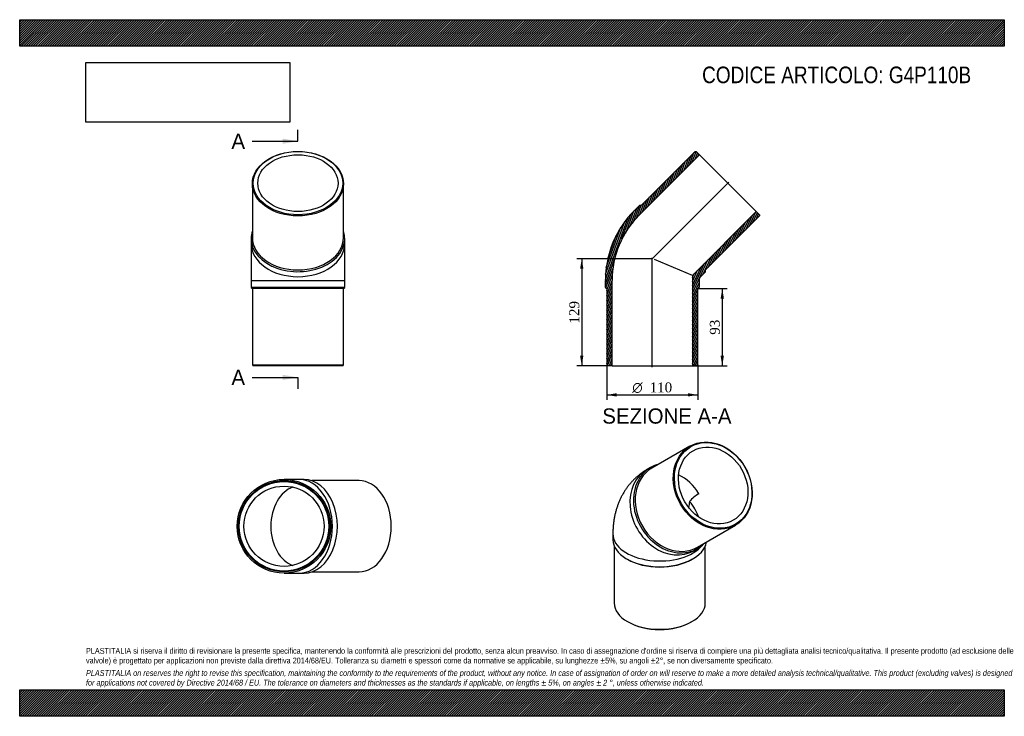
# Model space of a CAD drawing. Header units: millimetres. Extents: x 0 to 1188, y 0 to 840.
import ezdxf
from ezdxf.enums import TextEntityAlignment as Align
from ezdxf.lldxf.tags import DXFTag

# ---------------------------------------------------------------- set-up
doc = ezdxf.new("R2010")
doc.units = ezdxf.units.MM
doc.header["$LTSCALE"] = 4
for name, color, linetype in [('Default', 7, 'Continuous'), ('DV4_Default', 7, 'Continuous'), ('G4P110B', 7, 'Continuous')]:
    doc.layers.add(name, color=color, linetype=linetype)
doc.styles.add('SEACAD_Solid_Edge_ANSI', font='seans.ttf')
doc.styles.add('SEACAD_Solid_Edge_ANSI1_Symbols', font='semeca1.ttf')
doc.styles.add('SEACAD_Times_New_Roman', font='times.ttf')
tags = doc.linetypes.add('CENTER2', pattern=[28.575000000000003, 19.05, -3.175, 3.175, -3.175]).pattern_tags.tags
tags[10:11] = [DXFTag(74, 4), DXFTag(75, 0), DXFTag(340, '0'), DXFTag(46, 0.0), DXFTag(50, 0.0), DXFTag(44, 0.0), DXFTag(45, 0.0)]
tags[8:9] = [DXFTag(74, 4), DXFTag(75, 0), DXFTag(340, '0'), DXFTag(46, 0.0), DXFTag(50, 0.0), DXFTag(44, 0.0), DXFTag(45, 0.0)]
tags[6:7] = [DXFTag(74, 4), DXFTag(75, 0), DXFTag(340, '0'), DXFTag(46, 0.0), DXFTag(50, 0.0), DXFTag(44, 0.0), DXFTag(45, 0.0)]
tags[4:5] = [DXFTag(74, 4), DXFTag(75, 0), DXFTag(340, '0'), DXFTag(46, 0.0), DXFTag(50, 0.0), DXFTag(44, 0.0), DXFTag(45, 0.0)]
doc.dimstyles.new('ANSImm', dxfattribs={"dimtxt": 12, "dimasz": 12, "dimexe": 6, "dimexo": 0, "dimgap": 3, "dimtad": 1, "dimdsep": 46, "dimtxsty": 'SEACAD_Times_New_Roman', "dimblk1": '_SE_FILLED', "dimblk2": '_SE_FILLED', "dimsah": 1, "dimcen": 6, "dimazin": 0, "dimtfac": 0.85, "dimtdec": 3, "dimtofl": 0, "dimtmove": 0, "dimatfit": 3, "dimfxl": 1, "dimarcsym": 0})
picture_1 = doc.add_image_def('image1.jpg', size_in_pixel=(4302, 1260))
pattern_1 = [(45, (0, 0), (-1.414213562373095, 1.414213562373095), [])]

# ---------------------------------------------------------------- blocks, each defined once
blk = doc.blocks.new('SE')
at = {"layer": 'G4P110B', "color": 7, "linetype": 'Continuous'}
for p, q in [((808.722386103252, 325.733861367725), (762.7223927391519, 299.1757407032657)), ((761.2223925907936, 300.0417658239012), (756.9723932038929, 297.5880264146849)), ((817.722411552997, 203.9129571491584), (863.722404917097, 230.4710778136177)), ((715.7224067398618, 219.9231231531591), (715.7224073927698, 212.9829018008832)), ((717.2224080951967, 205.5163105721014), (717.222414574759, 136.6404670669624)), ((813.4724125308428, 199.7271669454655), (817.7224119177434, 202.1809063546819)), ((827.2224145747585, 136.6404774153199), (827.2224080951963, 205.5163209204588)), ((732.2708692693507, 189.9168818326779), (733.3315296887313, 189.3045092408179)), ((811.113289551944, 189.3045165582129), (812.1739498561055, 189.9168893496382)), ((733.3315367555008, 114.1868193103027), (734.0386437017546, 113.7785709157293)), ((810.4061897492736, 113.7785781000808), (811.1132966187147, 114.1868266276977))]:
    blk.add_line(p, q, dxfattribs=at)
for centre, radius, start, end in [((842.3088039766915, 229.4355394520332), 45.1910441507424, 120.3915297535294, 139.0875588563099), ((915.4039122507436, 239.7973382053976), 108.9575967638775, 169.8324244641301, 173.6288872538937)]:
    blk.add_arc(centre, radius, start, end, dxfattribs=at)
for centre, major_axis, ratio in [((836.2223955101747, 278.1024695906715), (27.50000940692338, -47.63139177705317), 0.8164965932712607), ((836.7223954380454, 278.3911448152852), (-27.00000923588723, 46.76536647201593), 0.8164965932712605), ((836.7223954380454, 278.3911448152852), (24.20000827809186, -41.91562476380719), 0.8164965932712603)]:
    blk.add_ellipse(centre, major_axis=major_axis, ratio=ratio, dxfattribs=at)
for centre, major_axis, ratio, start_param, end_param in [((785.2224028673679, 248.6575966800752), (-28.25000966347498, 48.93042973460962), 0.8164965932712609, 2.136803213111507e-16, 3.141592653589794), ((790.2224021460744, 251.5443489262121), (27.50000940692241, -47.63139177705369), 0.8164965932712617, 3.141592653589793, 6.283185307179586), ((789.4724022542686, 251.1113360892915), (-28.2500096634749, 48.93042973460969), 0.8164965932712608, 1.709442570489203e-15, 3.37253413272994), ((789.4724022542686, 251.1113360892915), (-28.2500096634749, 48.93042973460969), 0.8164965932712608, 6.052243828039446, 6.283185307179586), ((785.2224028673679, 248.6575966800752), (24.20000827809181, -41.9156247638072), 0.8164965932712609, 1.57079613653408, 2.289899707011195), ((772.2224047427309, 241.1520408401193), (-44.71577273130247, 25.81665473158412), 0.7174389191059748, 3.804414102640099, 4.268354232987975), ((772.2224067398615, 219.9231284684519), (56.49999999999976, 5.31529268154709e-06), 0.5773502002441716, 3.141590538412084, 5.856150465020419), ((772.2224073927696, 212.9829071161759), (56.49999999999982, 5.315292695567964e-06), 0.5773502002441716, 3.141592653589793, 6.195912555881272), ((772.2224075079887, 211.7581621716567), (54.99999999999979, 5.174178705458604e-06), 0.5773502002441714, 3.926990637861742, 5.497787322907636), ((772.2224145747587, 136.6404722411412), (-54.99999999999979, -5.174178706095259e-06), 0.577350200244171, 0, 3.141592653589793), ((772.2224146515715, 135.8239756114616), (-53.99999999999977, -5.080102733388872e-06), 0.577350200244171, 0.7853979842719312, 2.356194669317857)]:
    blk.add_ellipse(centre, major_axis=major_axis, ratio=ratio, start_param=start_param, end_param=end_param, dxfattribs=at)
blk.add_open_spline([(756.9723932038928, 297.5880264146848), (755.7253842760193, 296.846643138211), (753.6422949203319, 295.5978501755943), (750.3451824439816, 293.3367545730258), (747.2565770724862, 290.9884193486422), (744.2715735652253, 288.4735820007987), (741.4206249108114, 285.8178304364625), (738.700871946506, 283.0208821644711), (736.1179648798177, 280.0892172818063), (733.6748684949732, 277.0272561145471), (731.3748974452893, 273.839656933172), (729.2209441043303, 270.5306357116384), (727.2157439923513, 267.1041011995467), (725.3618744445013, 263.5635921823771), (723.6618355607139, 259.9123020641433), (722.1181141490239, 256.1531155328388), (720.7332525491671, 252.2887259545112), (719.5098972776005, 248.3216888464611), (718.4508532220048, 244.2549793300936), (717.5589949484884, 240.0909206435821), (716.8375319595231, 235.8365684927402), (716.2886767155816, 231.4847419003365), (715.9180880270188, 227.0876379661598), (715.745405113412, 223.1279386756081), (715.7279524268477, 220.8964907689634), (715.7224067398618, 219.9231231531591)], degree=3, knots=[0, 0, 0, 0, 0.04275740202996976, 0.08494907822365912, 0.1270922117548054, 0.1692227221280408, 0.2113774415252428, 0.253594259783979, 0.2959123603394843, 0.3383724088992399, 0.3810166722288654, 0.4238890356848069, 0.4670348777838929, 0.5105007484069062, 0.5543337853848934, 0.5985807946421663, 0.6432869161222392, 0.6884938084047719, 0.734237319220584, 0.780544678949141, 0.827431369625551, 0.8748979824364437, 0.9229275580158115, 0.9714840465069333, 1, 1, 1, 1], dxfattribs=at)
blk = doc.blocks.new('SE1')
at = {"layer": 'G4P110B', "color": 7, "linetype": 'Continuous'}
for p, q in [((280.7215290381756, 642.2110089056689), (280.7215290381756, 577.1571850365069)), ((390.7215290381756, 577.1571850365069), (390.7215290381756, 642.2110089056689)), ((279.2215290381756, 576.0965248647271), (279.2215290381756, 570.0861172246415)), ((392.2215290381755, 570.0861172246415), (392.2215290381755, 576.0965248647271)), ((279.2215290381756, 570.0861172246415), (279.2215290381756, 525.7013409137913)), ((392.2215290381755, 525.7013409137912), (392.2215290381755, 570.0861172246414)), ((279.2215290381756, 525.7013409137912), (392.2215290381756, 525.7013409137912)), ((279.2215290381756, 525.7013409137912), (279.2215290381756, 517.2013409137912)), ((392.2215290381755, 517.2013409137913), (392.2215290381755, 525.7013409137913)), ((392.221529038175, 517.2013409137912), (279.2215290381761, 517.2013409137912)), ((279.2215290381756, 517.2013409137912), (280.7215290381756, 515.7013409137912)), ((390.7215290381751, 515.7013409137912), (280.7215290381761, 515.7013409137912)), ((280.7215290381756, 515.7013409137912), (280.7215290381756, 423.7013409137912)), ((390.7215290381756, 515.7013409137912), (392.2215290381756, 517.2013409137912)), ((390.7215290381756, 423.7013409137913), (390.7215290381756, 515.7013409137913)), ((280.721529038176, 423.7013409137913), (390.721529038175, 423.7013409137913)), ((280.7215290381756, 423.7013409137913), (281.7215290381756, 422.7013409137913)), ((389.7215290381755, 422.7013409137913), (281.7215290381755, 422.7013409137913)), ((389.7215290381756, 422.7013409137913), (390.7215290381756, 423.7013409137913))]:
    blk.add_line(p, q, dxfattribs=at)
for centre, major_axis, ratio in [((335.7215290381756, 642.2110089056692), (55.00000000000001, -2.775557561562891e-14), 0.7071067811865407), ((335.7215290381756, 642.9181156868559), (53.99999999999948, 2.775557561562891e-14), 0.7071067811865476), ((335.7215290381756, 642.9181156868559), (-48.4, -2.775557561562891e-14), 0.7071067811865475)]:
    blk.add_ellipse(centre, major_axis=major_axis, ratio=ratio, dxfattribs=at)
for centre, major_axis, ratio, start_param, end_param in [((335.7215290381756, 576.0965248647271), (-56.49999999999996, 3.469446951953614e-14), 0.7071067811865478, 0, 3.372534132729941), ((335.7215290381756, 576.0965248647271), (-56.49999999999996, 3.469446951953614e-14), 0.7071067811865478, 6.052243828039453, 6.283185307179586), ((335.7215290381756, 577.1571850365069), (-55.00000000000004, -1.734723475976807e-14), 0.7071067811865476, 0, 3.141592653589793), ((335.7215290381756, 570.0861172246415), (56.50000000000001, 2.775557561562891e-14), 0.707106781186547, 3.141592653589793, 6.283185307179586)]:
    blk.add_ellipse(centre, major_axis=major_axis, ratio=ratio, start_param=start_param, end_param=end_param, dxfattribs=at)
blk = doc.blocks.new('SE2')
at = {"layer": 'G4P110B', "color": 7, "linetype": 'Continuous'}
for p, q in [((337.2931218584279, 285.6510744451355), (318.9083455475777, 285.6510744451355)), ((343.3035294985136, 285.6510744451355), (337.2931218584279, 285.6510744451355)), ((409.4180135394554, 284.1510744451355), (352.4482000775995, 284.1510744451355)), ((318.9083455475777, 172.6510744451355), (337.2931218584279, 172.6510744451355)), ((337.2931218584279, 172.6510744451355), (343.3035294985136, 172.6510744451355)), ((352.4482000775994, 174.1510744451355), (409.4180135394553, 174.1510744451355))]:
    blk.add_line(p, q, dxfattribs=at)
for centre, radius in [((318.9083455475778, 229.1510744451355), 56.50000000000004), ((318.9083455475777, 229.1510744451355), 55.00000000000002), ((318.9083455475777, 229.1510744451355), 54.00000000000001), ((318.9083455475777, 229.1510744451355), 48.4)]:
    blk.add_circle(centre, radius, dxfattribs=at)
for centre, major_axis, ratio, start_param, end_param in [((337.2931218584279, 229.1510744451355), (-2.081668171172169e-14, -56.50000000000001), 0.7071067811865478, 5.210483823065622e-16, 3.141592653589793), ((343.3035294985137, 229.1510744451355), (-3.816391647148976e-14, 56.49999999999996), 0.7071067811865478, 3.141592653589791, 6.283185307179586), ((337.2931218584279, 229.1510744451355), (1.734723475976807e-14, -48.39999999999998), 0.7071067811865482, 3.365982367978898, 6.058795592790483), ((409.4180135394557, 229.1510744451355), (4.163336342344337e-14, -55.00000000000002), 0.7071067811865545, 3.910957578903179e-16, 3.141592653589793)]:
    blk.add_ellipse(centre, major_axis=major_axis, ratio=ratio, start_param=start_param, end_param=end_param, dxfattribs=at)
blk = doc.blocks.new('SE4')
at = {"color": 7, "linetype": 'Continuous', "style": 'SEACAD_Solid_Edge_ANSI'}
blk.add_text('A', height=18.4, dxfattribs=at).set_placement((255.4889708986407, 702.6527422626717), align=Align.TOP_LEFT)
blk = doc.blocks.new('SE5')
at = {"color": 7, "linetype": 'Continuous', "style": 'SEACAD_Solid_Edge_ANSI'}
blk.add_text('A', height=18.4, dxfattribs=at).set_placement((255.4889708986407, 417.8783802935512), align=Align.TOP_LEFT)
blk = doc.blocks.new('SEANNOT_GROUP')
at = {"linetype": 'Continuous'}
blk.add_hatch(color=7, dxfattribs=at).paths.add_polyline_path([(317.3215286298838, 690.3860755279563), (335.7215290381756, 693.4527422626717), (317.3215286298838, 696.519408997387)])
at = {"color": 7, "linetype": 'Continuous'}
blk.add_lwpolyline([(280.5215290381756, 693.4527422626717), (335.7215290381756, 693.4527422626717)], dxfattribs=at)
blk = doc.blocks.new('SEANNOT_GROUP1')
at = {"linetype": 'Continuous'}
blk.add_hatch(color=7, dxfattribs=at).paths.add_polyline_path([(317.3215286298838, 405.611713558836), (335.7215290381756, 408.6783802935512), (317.3215286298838, 411.7450470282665)])
at = {"color": 7, "linetype": 'Continuous'}
blk.add_lwpolyline([(280.5215290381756, 408.6783802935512), (335.7215290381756, 408.6783802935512)], dxfattribs=at)
blk = doc.blocks.new('SE3')
at = {"layer": 'Default', "color": 7, "linetype": 'CENTER2'}
for p, q in [((335.7215290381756, 693.4527422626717), (335.7215290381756, 707.2527422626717)), ((335.7215290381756, 408.6783802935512), (335.7215290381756, 394.8783802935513))]:
    blk.add_line(p, q, dxfattribs=at)
at = {"layer": 'Default', "color": 7, "linetype": 'CENTER2', "const_width": 0.0001}
blk.add_lwpolyline([(335.7215290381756, 693.4527422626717), (335.7215290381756, 408.6783802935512)], dxfattribs=at)
at = {"layer": 'Default'}
for name in ['SE4', 'SEANNOT_GROUP', 'SE5', 'SEANNOT_GROUP1']:
    blk.add_blockref(name, (0, 0), dxfattribs=at)
blk = doc.blocks.new('SE6')
at = {"layer": 'G4P110B', "linetype": 'Continuous'}
h = blk.add_hatch(dxfattribs=at)
h.set_pattern_fill('LINE', scale=0.6299212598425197, angle=70, style=0)
h.set_pattern_definition([(70, (0, 0), (-1.879385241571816, 0.6840402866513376), [])])
edge = h.paths.add_edge_path()
edge.add_line((749.824325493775, 616.0480580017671), (747.7030051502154, 616.0480580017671))
edge.add_line((747.7030051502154, 616.0480580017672), (741.6925975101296, 610.0376503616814))
edge.add_arc((826.0289069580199, 525.7013409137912), 119.2695526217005, 135, 180)
edge.add_line((706.7593543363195, 525.7013409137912), (706.7593543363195, 517.2013409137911))
edge.add_line((706.7593543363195, 517.2013409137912), (708.2593543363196, 515.7013409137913))
edge.add_line((708.2593543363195, 515.7013409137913), (708.2593543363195, 423.7013409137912))
edge.add_line((708.2593543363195, 423.7013409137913), (709.2593543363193, 422.7013409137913))
edge.add_line((709.2593543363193, 422.7013409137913), (714.8593543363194, 422.7013409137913))
edge.add_line((714.8593543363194, 422.7013409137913), (714.8593543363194, 525.7013409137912))
edge.add_arc((826.0289069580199, 525.7013409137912), 111.1695526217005, 135, 180, ccw=False)
edge.add_line((747.4201624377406, 604.3100854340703), (820.252160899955, 677.1420838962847))
edge.add_line((820.252160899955, 677.1420838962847), (816.292362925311, 681.101881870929))
edge.add_line((816.292362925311, 681.101881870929), (814.8781493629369, 681.1018818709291))
edge.add_line((814.8781493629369, 681.1018818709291), (749.8243254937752, 616.0480580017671))
h = blk.add_hatch(dxfattribs=at)
h.set_pattern_fill('LINE', scale=0.6299212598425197, angle=65, style=0)
h.set_pattern_definition([(65, (0, 0), (-1.8126155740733, 0.8452365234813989), [])])
edge = h.paths.add_edge_path()
edge.add_line((827.6060714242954, 536.1449917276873), (827.6060714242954, 538.2663120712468))
edge.add_line((827.6060714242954, 538.2663120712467), (892.6598952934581, 603.3201359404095))
edge.add_line((892.6598952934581, 603.3201359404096), (892.6598952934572, 604.7343495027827))
edge.add_line((892.6598952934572, 604.7343495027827), (888.700097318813, 608.6941474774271))
edge.add_line((888.700097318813, 608.6941474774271), (811.6593543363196, 531.6534044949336))
edge.add_line((811.6593543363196, 531.6534044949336), (811.6593543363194, 422.7013409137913))
edge.add_line((811.6593543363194, 422.7013409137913), (817.2593543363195, 422.7013409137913))
edge.add_line((817.2593543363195, 422.7013409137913), (818.2593543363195, 423.7013409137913))
edge.add_line((818.2593543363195, 423.7013409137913), (818.2593543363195, 515.7013409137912))
edge.add_line((818.2593543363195, 515.7013409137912), (819.7593543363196, 517.2013409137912))
edge.add_line((819.7593543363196, 517.2013409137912), (819.7593543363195, 525.7013409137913))
edge.add_arc((826.0289069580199, 525.7013409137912), 6.26955262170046, 134.9999999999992, 180, ccw=False)
edge.add_line((821.5956637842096, 530.1345840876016), (827.6060714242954, 536.1449917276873))
at = {"layer": 'DV4_Default', "color": 7, "linetype": 'CENTER2'}
for p, q in [((762.4690387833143, 550.9110253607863), (855.7135659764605, 644.1555525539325)), ((763.2593543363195, 420.9513409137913), (763.2593543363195, 552.9652313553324))]:
    blk.add_line(p, q, dxfattribs=at)
at = {"layer": 'G4P110B', "color": 7, "linetype": 'Continuous'}
for p, q in [((814.878149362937, 681.1018818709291), (749.8243254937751, 616.0480580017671)), ((814.878149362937, 681.1018818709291), (816.292362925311, 681.1018818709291)), ((820.2521608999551, 677.1420838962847), (816.292362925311, 681.101881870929)), ((747.4201624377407, 604.3100854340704), (820.2521608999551, 677.1420838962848)), ((820.2521608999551, 677.1420838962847), (888.7000973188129, 608.6941474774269)), ((741.6925975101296, 610.0376503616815), (747.7030051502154, 616.0480580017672)), ((749.824325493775, 616.0480580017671), (747.7030051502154, 616.0480580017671)), ((888.700097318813, 608.694147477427), (811.6593543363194, 531.6534044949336)), ((892.6598952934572, 604.7343495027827), (888.7000973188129, 608.6941474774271)), ((827.6060714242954, 538.2663120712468), (892.6598952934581, 603.3201359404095)), ((892.6598952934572, 604.7343495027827), (892.659895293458, 603.3201359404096)), ((811.6593543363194, 531.6534044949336), (765.7429026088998, 550.6726215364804)), ((827.6060714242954, 536.1449917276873), (821.5956637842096, 530.1345840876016)), ((827.6060714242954, 536.1449917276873), (827.6060714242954, 538.2663120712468)), ((706.7593543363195, 517.2013409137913), (706.7593543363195, 525.7013409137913)), ((714.8593543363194, 422.7013409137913), (714.8593543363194, 525.7013409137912)), ((811.6593543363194, 531.6534044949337), (811.6593543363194, 422.7013409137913)), ((819.7593543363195, 525.7013409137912), (819.7593543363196, 517.2013409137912)), ((706.7593543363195, 517.2013409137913), (708.2593543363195, 515.7013409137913)), ((708.2593543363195, 515.7013409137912), (708.2593543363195, 423.7013409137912)), ((818.2593543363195, 515.7013409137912), (819.7593543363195, 517.2013409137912)), ((818.2593543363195, 423.7013409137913), (818.2593543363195, 515.7013409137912)), ((709.2593543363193, 422.7013409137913), (708.2593543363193, 423.7013409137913)), ((714.8593543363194, 422.7013409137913), (709.2593543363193, 422.7013409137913)), ((714.8593543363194, 422.7013409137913), (811.6593543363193, 422.7013409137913)), ((817.2593543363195, 422.7013409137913), (811.6593543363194, 422.7013409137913)), ((818.2593543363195, 423.7013409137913), (817.2593543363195, 422.7013409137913))]:
    blk.add_line(p, q, dxfattribs=at)
for radius, start in [(119.2695526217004, 135), (111.1695526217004, 134.9999999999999), (6.269552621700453, 134.9999999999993)]:
    blk.add_arc((826.0289069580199, 525.7013409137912), radius, start, 180, dxfattribs=at)
blk = doc.blocks.new('DMBLK111')
at = {"layer": 'Default', "linetype": 'Continuous'}
for points in [[(849.693051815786, 503.7013408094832), (847.6930517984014, 515.7013409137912), (845.6930517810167, 503.7013408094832)], [(849.693051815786, 434.7013388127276), (845.6930517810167, 434.7013388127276), (847.6930517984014, 422.7013387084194)]]:
    blk.add_hatch(color=7, dxfattribs=at).paths.add_polyline_path(points)
at = {"layer": 'Default', "color": 7, "linetype": 'Continuous'}
for p, q in [((818.2593543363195, 515.7013409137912), (853.6930518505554, 515.7013409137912)), ((847.6930517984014, 515.7013409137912), (847.6930517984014, 422.7013387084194)), ((811.6593543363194, 422.7013409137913), (853.6930518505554, 422.7013409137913))]:
    blk.add_line(p, q, dxfattribs=at)
at = {"layer": 'Default', "color": 7, "linetype": 'Continuous', "style": 'SEACAD_Times_New_Roman'}
blk.add_text('93', height=12, rotation=90, dxfattribs=at).set_placement((832.6930517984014, 460.1018137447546), align=Align.TOP_LEFT)
blk = doc.blocks.new('_SE_FILLED')
at = {"color": 0}
blk.add_line((0, 0), (-1, 0), dxfattribs=at)
blk.add_solid([(0, 0), (-1, -0.1665), (-1, 0.1665), (0, 0)], dxfattribs=at)
blk = doc.blocks.new('GDimGGroup')
at = {"layer": 'Default', "linetype": 'Continuous'}
for points in [[(720.2593544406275, 385.5987777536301), (720.2593544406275, 389.5987777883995), (708.2593543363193, 387.5987777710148)], [(806.2593536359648, 385.5987777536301), (818.2593537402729, 387.5987777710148), (806.2593536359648, 389.5987777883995)]]:
    blk.add_hatch(color=7, dxfattribs=at).paths.add_polyline_path(points)
at = {"layer": 'Default', "color": 7, "linetype": 'Continuous'}
for p, q in [((708.2593543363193, 423.7013409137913), (708.2593543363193, 381.5987777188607)), ((818.2593543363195, 423.7013409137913), (818.2593543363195, 381.5987777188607)), ((708.2593543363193, 387.5987777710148), (818.2593537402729, 387.5987777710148))]:
    blk.add_line(p, q, dxfattribs=at)
for s, style, p in [('O', 'SEACAD_Solid_Edge_ANSI1_Symbols', (739.1679596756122, 402.5987777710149)), ('110', 'SEACAD_Times_New_Roman', (760.0521702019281, 402.5987777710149))]:
    blk.add_text(s, height=12, dxfattribs=dict(at, style=style)).set_placement(p, align=Align.TOP_LEFT)
blk = doc.blocks.new('DMBLK112')
at = {"layer": 'Default', "linetype": 'Continuous'}
for points in [[(676.1359420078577, 539.7013408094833), (680.135942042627, 539.7013408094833), (678.1359420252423, 551.7013409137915)], [(676.1359420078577, 434.701347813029), (678.1359420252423, 422.7013477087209), (680.135942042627, 434.701347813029)]]:
    blk.add_hatch(color=7, dxfattribs=at).paths.add_polyline_path(points)
at = {"layer": 'Default', "color": 7, "linetype": 'Continuous'}
for p, q in [((763.2593543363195, 551.7013409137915), (672.1359419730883, 551.7013409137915)), ((678.1359420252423, 551.7013409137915), (678.1359420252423, 422.701347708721)), ((714.8593543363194, 422.7013409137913), (672.1359419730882, 422.7013409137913))]:
    blk.add_line(p, q, dxfattribs=at)
at = {"layer": 'Default', "color": 7, "linetype": 'Continuous', "style": 'SEACAD_Times_New_Roman'}
blk.add_text('129', height=12, rotation=90, dxfattribs=at).set_placement((663.1359420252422, 473.5520552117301), align=Align.TOP_LEFT)

msp = doc.modelspace()

# ---------------------------------------------------------------- hatches: boundary and pattern name
at = {"layer": 'Default', "linetype": 'Continuous'}
h = msp.add_hatch(dxfattribs=at)
h.set_pattern_fill('LINE', scale=0.6299212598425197, angle=45, style=0)
h.set_pattern_definition(pattern_1)
h.paths.add_polyline_path([(1188, 808.0000131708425), (1188, 840.0000131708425), (1.020126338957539e-05, 840.0000131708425), (1.020126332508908e-05, 808.0000131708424)])
for points in [[(1188, 808.0000131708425), (1188, 840.0000131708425), (1.020126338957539e-05, 840.0000131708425), (1.020126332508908e-05, 808.0000131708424)], [(1187.999983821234, -1.146095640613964e-05), (1187.999983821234, 31.99999999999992), (-1.61787658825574e-05, 31.99999999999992), (-1.61787658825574e-05, -1.146095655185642e-05)]]:
    msp.add_hatch(color=7, dxfattribs=at).paths.add_polyline_path(points)
h = msp.add_hatch(dxfattribs=at)
h.set_pattern_fill('LINE', scale=0.6299212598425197, angle=45, style=0)
h.set_pattern_definition(pattern_1)
h.paths.add_polyline_path([(1187.999983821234, -1.146095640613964e-05), (1187.999983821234, 31.99999999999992), (-1.61787658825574e-05, 31.99999999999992), (-1.61787658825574e-05, -1.146095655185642e-05)])

# ---------------------------------------------------------------- linework, layer by layer
at = {"layer": 'Default', "color": 7, "linetype": 'Continuous'}
for p, q in [((1.020126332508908e-05, 840.0000131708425), (1188, 840.0000131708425)), ((1.020126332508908e-05, 808.0000131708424), (1.020126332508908e-05, 840.0000131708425)), ((1188, 840.0000131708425), (1188, 808.0000131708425)), ((1188, 808.0000131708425), (1.020126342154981e-05, 808.0000131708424)), ((-1.61787658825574e-05, 31.99999999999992), (1187.999983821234, 31.99999999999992)), ((-1.61787658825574e-05, -1.146095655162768e-05), (-1.61787658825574e-05, 31.99999999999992)), ((1187.999983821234, 31.99999999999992), (1187.999983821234, -1.146095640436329e-05)), ((1187.999983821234, -1.146095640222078e-05), (-1.617876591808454e-05, -1.146095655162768e-05))]:
    msp.add_line(p, q, dxfattribs=at)

# ---------------------------------------------------------------- block references
at = {"layer": 'Default'}
for name in ['SE3', 'SE1', 'SE6', 'GDimGGroup', 'SE', 'SE2']:
    msp.add_blockref(name, (0, 0), dxfattribs=at)

# ---------------------------------------------------------------- texts
at = {"layer": 'Default', "color": 7, "linetype": 'Continuous', "style": 'SEACAD_Solid_Edge_ANSI'}
msp.add_text('SEZIONE A-A', height=18.4, dxfattribs=at).set_placement((702.9873690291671, 371.2993359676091), align=Align.TOP_LEFT)
at = {"layer": 'Default', "attachment_point": 1}
for s, insert, char_height, width in [('{\\fArial Narrow|b0||i0||c0|p34;\\C7;\\H20.;\\W1.;CODICE ARTICOLO: G4P110B}', (823.3822691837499, 783.4718041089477), 20, 344.0014883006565), ("{\\fArial Narrow|b0||i0||c0|p34;\\C7;\\H7.;\\W1.;PLASTITALIA si riserva il diritto di revisionare la presente specifica, mantenendo la conformità alle prescrizioni del prodotto, senza alcun preavviso. In caso di assegnazione d'ordine si riserva di compiere una più dettagliata analisi tecnico/qualitativa. Il presente prodotto (ad esclusione delle \\P}{\\fArial Narrow|b0||i0||c0|p34;\\C7;\\H7.;\\W1.;valvole) è progettato per applicazioni non previste dalla direttiva 2014/68/EU. Tolleranza su diametri e spessori come da normative se applicabile, su lunghezze ±5%, su angoli ±2°, se non diversamente specificato.\\P}{\\fArial Narrow|b0||i0||c0|p34;\\C7;\\H2.;\\W1.;   \\P}{\\fArial Narrow|b0||i1||c0|p34;\\C7;\\H7.;\\W1.;PLASTITALIA on reserves the right to revise this specification, maintaining the conformity to the requirements of the product, without any notice. In case of assignation of order on will reserve to make a more detailed analysis technical/qualitative. This product (excluding valves) is designed \\P}{\\fArial Narrow|b0||i1||c0|p34;\\C7;\\H7.;\\W1.;for applications not covered by Directive 2014/68 / EU. The tolerance on diameters and thicknesses as the standards if applicable, on lengths ± 5%, on angles ± 2 °, unless otherwise indicated.\\P}", (79.9999838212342, 82.40946089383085), 7, 1028)]:
    msp.add_mtext(s, dxfattribs=dict(at, insert=insert, char_height=char_height, width=width))

# ---------------------------------------------------------------- dimensions: what is measured, and where the dimension line sits
at = {"layer": 'Default', "color": 7, "linetype": 'Continuous'}
for base, p1, p2, picture, middle in [((678.1359420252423, 422.7013409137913), (763.2593543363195, 551.7013409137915), (714.8593543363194, 422.7013409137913), 'DMBLK112', (678.1359420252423, 487.2013443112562)), ((847.6930517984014, 422.7013409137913), (818.2593543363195, 515.7013409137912), (811.6593543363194, 422.7013409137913), 'DMBLK111', (847.6930517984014, 469.2013398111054))]:
    dim = msp.add_linear_dim(base=base, p1=p1, p2=p2, angle=90, text='\\A1;<>', dimstyle='ANSImm', dxfattribs=at)
    dim.commit()
    dim.dimension.update_dxf_attribs({"geometry": picture, "text_midpoint": middle, "dimtype": 160})

# ---------------------------------------------------------------- pictures from other files: only their frames are drawn
image = msp.add_image(picture_1, insert=(80.00001020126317, 716.4127117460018), size_in_units=(245.82857142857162, 72.00000000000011))
image.dxf.flags = 7

doc.saveas('drawing.dxf')
